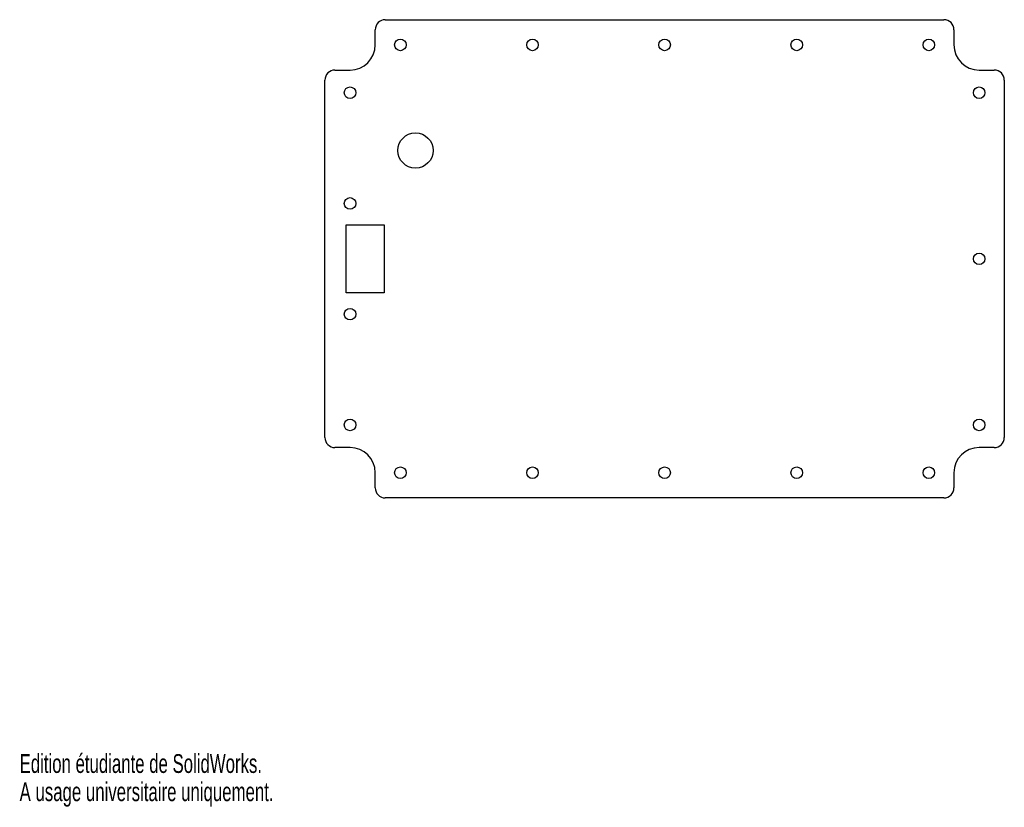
# Model space of a CAD drawing. Extents: x 0 to 196, y 0 to 156.
import ezdxf
from ezdxf.enums import TextEntityAlignment as Align

# ---------------------------------------------------------------- set-up
doc = ezdxf.new("R2010")
doc.units = 0
doc.layers.get('0').update_dxf_attribs({"linetype": 'CONTINUOUS'})

msp = doc.modelspace()

# ---------------------------------------------------------------- linework, layer by layer
at = {"color": 7, "linetype": 'CONTINUOUS'}
for p, q in [((72.66, 156.36), (183.66, 156.36)), ((70.66, 151.36), (70.66, 154.36)), ((185.66, 154.36), (185.66, 151.36)), ((62.66, 146.36), (65.66, 146.36)), ((190.66, 146.36), (193.66, 146.36)), ((60.66, 73.36), (60.66, 144.36)), ((195.66, 144.36), (195.66, 73.36)), ((64.91, 102.11), (64.91, 115.61)), ((64.91, 115.61), (72.41, 115.61)), ((72.41, 115.61), (72.41, 102.11)), ((72.41, 102.11), (64.91, 102.11)), ((65.66, 71.36), (62.66, 71.36)), ((193.66, 71.36), (190.66, 71.36)), ((70.66, 63.36), (70.66, 66.36)), ((185.66, 66.36), (185.66, 63.36)), ((183.66, 61.36), (72.66, 61.36))]:
    msp.add_line(p, q, dxfattribs=at)
for centre, radius in [((75.66, 151.36), 1.15), ((101.91, 151.36), 1.15), ((128.16, 151.36), 1.15), ((154.41, 151.36), 1.15), ((180.66, 151.36), 1.15), ((65.66, 141.86), 1.15), ((190.66, 141.86), 1.15), ((78.66, 130.38), 3.5), ((65.66, 119.86), 1.15), ((190.66, 108.86), 1.15), ((65.66, 97.86), 1.15), ((65.66, 75.86), 1.15), ((190.66, 75.86), 1.15), ((75.66, 66.36), 1.15), ((101.91, 66.36), 1.15), ((128.16, 66.36), 1.15), ((154.41, 66.36), 1.15), ((180.66, 66.36), 1.15)]:
    msp.add_circle(centre, radius, dxfattribs=at)
for centre, radius, start, end in [((72.66, 154.36), 2, 90, 180), ((183.66, 154.36), 2, 0, 90), ((65.66, 151.36), 5, 270, 0), ((190.66, 151.36), 5, 180, 270), ((62.66, 144.36), 2, 90, 180), ((193.66, 144.36), 2, 0, 90), ((62.66, 73.36), 2, 180, 270), ((193.66, 73.36), 2, 270, 0), ((65.66, 66.36), 5, 0, 90), ((190.66, 66.36), 5, 90, 180), ((72.66, 63.36), 2, 180, 270), ((183.66, 63.36), 2, 270, 0)]:
    msp.add_arc(centre, radius, start, end, dxfattribs=at)

# ---------------------------------------------------------------- texts
for s, width, p in [('Edition étudiante de SolidWorks.', 0.667188, (0, 5.6)), ('A usage universitaire uniquement.', 0.668182, (0, 0))]:
    msp.add_text(s, height=3.7351, dxfattribs=dict(at, width=width)).set_placement(p, align=Align.BOTTOM_LEFT)

doc.saveas('drawing.dxf')
